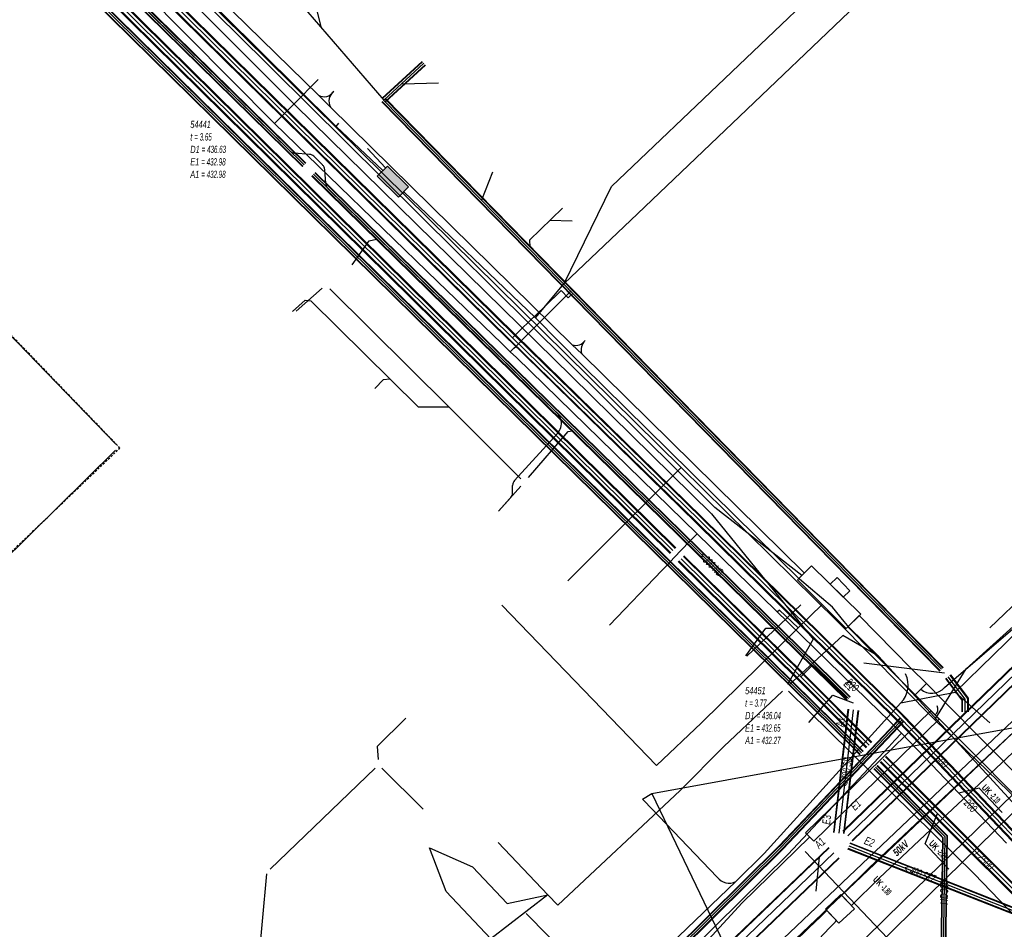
# Model space of a CAD drawing. Header units: metres. Extents: x 2695563 to 2696938, y 1260544 to 1262032.
# Tile 50 of 256: x 2695833 to 2695901, y 1261179 to 1261241. Entities that reach past the tile are written whole.
import ezdxf

# ---------------------------------------------------------------- set-up
doc = ezdxf.new("R2010")
doc.units = ezdxf.units.M
doc.linetypes.add('AUSGEZOGEN', pattern=[0])
doc.linetypes.add('STRICHLINIE2_S3', pattern=[0.25, 0.15, -0.1])
for name, color, linetype in [('AW_LK_ Haltung Text', 7, 'AUSGEZOGEN'), ('AW_LK_Ein-Auslauftext', 24, 'AUSGEZOGEN'), ('AW_LK_Haltung', 24, 'AUSGEZOGEN'), ('AW_LK_Normschacht Text', 24, 'AUSGEZOGEN'), ('EW_Hoehenpunkt_Text', 7, 'AUSGEZOGEN'), ('EW_LK_Bauwerk_FL_Linie_Punkt', 1, 'AUSGEZOGEN'), ('EW_LK_Bezugslinie', 1, 'AUSGEZOGEN'), ('EW_LK_Freitext_Text', 1, 'AUSGEZOGEN'), ('EW_LK_Trasseabs', 1, 'AUSGEZOGEN'), ('EW_LK_Trasserand', 1, 'AUSGEZOGEN'), ('FM_LK_SW_BAUWERK', 94, 'AUSGEZOGEN'), ('FM_LK_SW_TRASSEKANTE', 94, 'AUSGEZOGEN'), ('GA_LK_Leitung', 32, 'AUSGEZOGEN'), ('GA_LK_Leitung_Text', 32, 'AUSGEZOGEN'), ('TV_LK_LEITUNG', 92, 'AUSGEZOGEN'), ('WA_LK_Leitung', 171, 'AUSGEZOGEN'), ('WA_LK_Leitung_Text', 171, 'AUSGEZOGEN')]:
    doc.layers.add(name, color=color, linetype=linetype)
doc.styles.add('ARIAL', font='arial.ttf')
doc.styles.add('ARIALNARROW', font='ARIALN.TTF')
pattern_1 = [(0, (2703955, 1269100), (4050, 4050), [4050, -4050]), (90, (2703955, 1269100), (-4050, 4050), [4050, -4050])]
pattern_2 = [(0, (2708005, 1273150), (6075, 6075), [6075, -6075]), (90, (2708005, 1273150), (-6075, 6075), [6075, -6075])]

# ---------------------------------------------------------------- blocks, each defined once
blk = doc.blocks.new('COMPLEXOBJECT_1566')
at = {"layer": 'AW_LK_Haltung', "color": 24, "linetype": 'AUSGEZOGEN', "transparency": 33554687}
for p, q in [((5850.591, 11232.519), (5809.442, 11272.938)), ((5851.918, 11232.292), (5850.899, 11232.378)), ((5852.825, 11231.571), (5852.226, 11232.174)), ((5853.05, 11230.294), (5852.995, 11231.189)), ((5869.057, 11214.404), (5853.201, 11229.936)), ((5866.11, 11209.741), (5869.073, 11212.992)), ((5865.979, 11208.902), (5865.979, 11209.404)), ((5865.007, 11207.631), (5865.851, 11208.567))]:
    blk.add_line(p, q, dxfattribs=at)
for centre, radius, start, end in [((5850.925, 11232.858), 0.476, 225.39411, 246.3061), ((5850.942, 11232.872), 0.496, 245.15098, 264.98618), ((5851.834, 11231.608), 0.689, 66.50851, 83.03203), ((5851.837, 11231.622), 0.675, 54.86195, 66.28314), ((5852.378, 11231.141), 0.62, 24.75271, 43.86286), ((5852.343, 11231.136), 0.654, 4.65916, 23.92149), ((5853.495, 11230.278), 0.445, 177.88325, 205.47727), ((5853.49, 11230.258), 0.432, 203.40488, 228.10289), ((5868.364, 11213.692), 0.994, 11.67594, 45.76471), ((5868.357, 11213.691), 1.001, 315.70199, 11.63602), ((5866.452, 11209.416), 0.473, 158.4174, 181.46122), ((5866.428, 11209.427), 0.447, 135.39322, 158.63911), ((5865.527, 11208.89), 0.452, 336.60581, 1.46741), ((5865.498, 11208.891), 0.479, 317.46902, 337.94976)]:
    blk.add_arc(centre, radius, start, end, dxfattribs=at)
blk = doc.blocks.new('COMPLEXOBJECT_1776')
at = {"layer": 'EW_LK_Trasserand', "color": 1, "linetype": 'AUSGEZOGEN', "transparency": 33554687}
blk.add_line((5888.373, 11179.307), (5887.72, 11179.997), dxfattribs=at)
blk.add_lwpolyline([(5874.283, 11167.251), (5875.072, 11166.403), (5885.285, 11176.205)], dxfattribs=at)
for centre, radius, start, end in [((3348.973, 13842.921), 3679.185, 313.344038, 313.632459), ((5845.461, 11218.937), 58.412, 312.98241, 317.27676)]:
    blk.add_arc(centre, radius, start, end, dxfattribs=at)
blk = doc.blocks.new('COMPLEXOBJECT_1899')
at = {"layer": 'EW_LK_Trasseabs', "color": 1, "linetype": 'AUSGEZOGEN', "transparency": 33554687}
blk.add_line((5880.134, 11182.321), (5875.073, 11187.599), dxfattribs=at)
blk.add_arc((5880.949, 11182.892), 0.995, 214.98547, 298.49388, dxfattribs=at)
blk = doc.blocks.new('COMPLEXOBJECT_1921')
at = {"layer": 'EW_LK_Trasseabs', "color": 1, "linetype": 'AUSGEZOGEN', "transparency": 33554687}
for p, q in [((5893.586, 11176.332), (5886.208, 11184.09)), ((5875.967, 11157.696), (5893.799, 11175.011)), ((5878.696, 11153.476), (5875.881, 11156.374))]:
    blk.add_line(p, q, dxfattribs=at)
for centre, radius, start, end in [((5892.824, 11175.531), 1.105, 331.91048, 46.40876), ((5876.848, 11156.975), 1.139, 140.71105, 211.84492)]:
    blk.add_arc(centre, radius, start, end, dxfattribs=at)
blk = doc.blocks.new('COMPLEXOBJECT_1934')
at = {"layer": 'EW_LK_Trasseabs', "color": 1, "linetype": 'AUSGEZOGEN', "transparency": 33554687}
blk.add_line((5876.776, 11148.484), (5884.872, 11156.256), dxfattribs=at)
blk.add_lwpolyline([(5892.493, 11163.695), (5901.212, 11172.127), (5906.25, 11177.615), (5908.709, 11179.211)], dxfattribs=at)
for centre, radius, start, end in [((5947.185, 11110.079), 76.59, 135.56906, 139.18888), ((5881.174, 11165.891), 9.89, 301.19056, 324.41206), ((5893.349, 11147.424), 12.242, 125.18058, 133.82636)]:
    blk.add_arc(centre, radius, start, end, dxfattribs=at)
blk = doc.blocks.new('COMPLEXOBJECT_1943')
at = {"layer": 'EW_LK_Trasseabs', "color": 1, "linetype": 'AUSGEZOGEN', "transparency": 33554687}
blk.add_line((5895.855, 11195.417), (5901.708, 11200.474), dxfattribs=at)
blk.add_arc((5894.98, 11196.206), 1.178, 229.34518, 317.96813, dxfattribs=at)
blk = doc.blocks.new('COMPLEXOBJECT_2558')
at = {"layer": 'EW_LK_Trasseabs', "color": 1, "linetype": 'STRICHLINIE2_S3', "transparency": 33554687}
for p, q in [((5818.847, 11192.896), (5838.818, 11211.984)), ((5815.943, 11157.115), (5816.376, 11187.228))]:
    blk.add_line(p, q, dxfattribs=at)
blk.add_arc((5824.379, 11187.111), 8.004, 133.72403, 179.16578, dxfattribs=at)

msp = doc.modelspace()

# ---------------------------------------------------------------- hatches: boundary and pattern name
at = {"layer": 'EW_LK_Bauwerk_FL_Linie_Punkt', "lineweight": 18, "transparency": 33554687}
h = msp.add_hatch(dxfattribs=at)
h.set_pattern_fill('MUSTER', color=1, scale=4050, style=0, pattern_type=2)
h.set_pattern_definition(pattern_1)
h.paths.add_polyline_path([(2695886.646, 1261202.682), (2695890.028, 1261199.322), (2695891.027, 1261200.313), (2695887.613, 1261203.648)], flags=0)
h = msp.add_hatch(dxfattribs=at)
h.set_pattern_fill('MUSTER', color=1, scale=2025, style=0, pattern_type=2)
h.set_pattern_definition([(0, (2699905, 1265050), (2025, 2025), [2025, -2025]), (90, (2699905, 1265050), (-2025, 2025), [2025, -2025])])
h.paths.add_polyline_path([(2695888.909, 1261202.38), (2695889.816, 1261201.49), (2695890.282, 1261201.931), (2695889.406, 1261202.854)], flags=0)
h = msp.add_hatch(dxfattribs=at)
h.set_pattern_fill('MUSTER', color=1, scale=4050, style=0, pattern_type=2)
h.set_pattern_definition(pattern_1)
h.paths.add_polyline_path([(2695889.658, 1261180.925), (2695888.589, 1261179.914), (2695889.522, 1261178.928), (2695890.59, 1261179.938)], flags=0)
at = {"layer": 'EW_LK_Trasserand', "lineweight": 18, "transparency": 33554687}
h = msp.add_hatch(dxfattribs=at)
h.set_pattern_fill('MUSTER', color=1, scale=6075, style=0, pattern_type=2)
h.set_pattern_definition(pattern_2)
h.paths.add_polyline_path([(2695875.206, 1261167.111), (2695910.114, 1261200.24), (2695909.701, 1261200.675), (2695874.793, 1261167.546)], flags=0)
h = msp.add_hatch(dxfattribs=at)
h.set_pattern_fill('MUSTER', color=1, scale=6075, style=0, pattern_type=2)
h.set_pattern_definition(pattern_2)
h.paths.add_polyline_path([(2695890.389, 1261180.152), (2695892.302, 1261182.053), (2695896.659, 1261186.145), (2695898.097, 1261187.496), (2695902.671, 1261191.792), (2695904.665, 1261193.665), (2695910.807, 1261199.518), (2695910.117, 1261200.242), (2695903.978, 1261194.392), (2695901.99, 1261192.525), (2695897.541, 1261188.345), (2695896, 1261186.898), (2695891.608, 1261182.772), (2695889.707, 1261180.873)], flags=0)
h = msp.add_hatch(dxfattribs=at)
h.set_pattern_fill('MUSTER', color=1, scale=6075, style=0, pattern_type=2)
h.set_pattern_definition(pattern_2)
h.paths.add_polyline_path([(2695895.57, 1261195.512), (2695894.521, 1261196.558), (2695890.919, 1261200.204), (2695890.136, 1261199.431), (2695893.742, 1261195.782), (2695894.793, 1261194.733)], flags=0)
h = msp.add_hatch(dxfattribs=at)
h.set_pattern_fill('MUSTER', color=1, scale=6075, style=0, pattern_type=2)
h.set_pattern_definition(pattern_2)
h.paths.add_polyline_path([(2695857.334, 1261143.158), (2695894.592, 1261179.748), (2695910.687, 1261195.508), (2695910.083, 1261196.13), (2695893.928, 1261180.427), (2695856.666, 1261143.834)], flags=0)
h = msp.add_hatch(dxfattribs=at)
h.set_pattern_fill('MUSTER', color=1, scale=6075, style=0, pattern_type=2)
h.set_pattern_definition(pattern_2)
h.paths.add_polyline_path([(2695909.988, 1261181.584), (2695905.248, 1261185.749), (2695896.733, 1261194.339), (2695895.572, 1261195.51), (2695894.791, 1261194.735), (2695895.912, 1261193.604), (2695904.493, 1261184.948), (2695909.164, 1261180.842)], flags=0)
h = msp.add_hatch(dxfattribs=at)
h.set_pattern_fill('MUSTER', color=1, scale=6075, style=0, pattern_type=2)
h.set_pattern_definition(pattern_2)
h.paths.add_polyline_path([(2695887.774, 1261184.602), (2695896.442, 1261193.046), (2695895.883, 1261193.619), (2695887.215, 1261185.175)], flags=0)
h = msp.add_hatch(dxfattribs=at)
h.set_pattern_fill('MUSTER', color=1, scale=6075, style=0, pattern_type=2)
h.set_pattern_definition(pattern_2)
h.paths.add_polyline_path([(2695875.253, 1261167.061), (2695876.042, 1261166.213), (2695886.255, 1261176.015), (2695886.358, 1261176.111), (2695886.461, 1261176.208), (2695886.564, 1261176.305), (2695886.666, 1261176.402), (2695886.769, 1261176.5), (2695886.871, 1261176.597), (2695886.972, 1261176.695), (2695887.074, 1261176.793), (2695887.175, 1261176.892), (2695887.276, 1261176.99), (2695887.377, 1261177.089), (2695887.478, 1261177.188), (2695887.578, 1261177.288), (2695887.678, 1261177.387), (2695887.778, 1261177.487), (2695887.878, 1261177.587), (2695887.977, 1261177.687), (2695888.076, 1261177.788), (2695888.175, 1261177.889), (2695888.274, 1261177.99), (2695888.372, 1261178.091), (2695888.471, 1261178.193), (2695888.568, 1261178.294), (2695888.666, 1261178.396), (2695888.764, 1261178.499), (2695888.861, 1261178.601), (2695888.958, 1261178.704), (2695889.054, 1261178.807), (2695889.151, 1261178.91), (2695889.247, 1261179.013), (2695889.343, 1261179.117), (2695888.69, 1261179.807), (2695888.258, 1261179.395), (2695887.825, 1261178.983), (2695887.392, 1261178.571), (2695886.96, 1261178.159), (2695886.527, 1261177.747), (2695886.094, 1261177.335), (2695885.661, 1261176.923), (2695885.229, 1261176.511), (2695884.796, 1261176.1), (2695884.362, 1261175.688), (2695883.929, 1261175.276), (2695883.496, 1261174.865), (2695883.063, 1261174.454), (2695882.63, 1261174.042), (2695882.196, 1261173.631), (2695881.763, 1261173.22), (2695881.329, 1261172.809), (2695880.896, 1261172.398), (2695880.462, 1261171.987), (2695880.028, 1261171.576), (2695879.595, 1261171.165), (2695879.161, 1261170.754), (2695878.727, 1261170.344), (2695878.293, 1261169.933), (2695877.859, 1261169.523), (2695877.425, 1261169.112), (2695876.99, 1261168.702), (2695876.556, 1261168.292), (2695876.122, 1261167.881), (2695875.687, 1261167.471)], flags=0)
at = {"layer": 'FM_LK_SW_BAUWERK', "transparency": 33554687}
msp.add_hatch(color=7, dxfattribs=at).paths.add_polyline_path([(2695859.05, 1261229.148), (2695859.751, 1261229.86), (2695858.29, 1261231.298), (2695857.588, 1261230.586)])

# ---------------------------------------------------------------- linework, layer by layer
at = {"layer": 'AW_LK_Haltung', "linetype": 'AUSGEZOGEN', "transparency": 33554687}
for p, q in [((2695804.188, 1261278.624), (2695852.412, 1261231.255)), ((2695804.202, 1261278.638), (2695852.426, 1261231.269)), ((2695804.216, 1261278.652), (2695852.44, 1261231.283)), ((2695804.398, 1261278.838), (2695852.622, 1261231.469)), ((2695804.412, 1261278.852), (2695852.636, 1261231.483)), ((2695804.426, 1261278.866), (2695852.65, 1261231.497)), ((2695860.687, 1261238.524), (2695857.92, 1261235.986)), ((2695860.701, 1261238.51), (2695857.934, 1261235.972)), ((2695860.714, 1261238.495), (2695857.947, 1261235.957)), ((2695860.89, 1261238.303), (2695858.123, 1261235.765)), ((2695860.903, 1261238.288), (2695858.136, 1261235.75)), ((2695860.917, 1261238.274), (2695858.15, 1261235.736)), ((2695857.904, 1261235.738), (2695890.172, 1261202.798)), ((2695857.918, 1261235.752), (2695890.186, 1261202.812)), ((2695857.932, 1261235.766), (2695890.2, 1261202.826)), ((2695858.118, 1261235.948), (2695890.386, 1261203.008)), ((2695858.132, 1261235.962), (2695890.4, 1261203.022)), ((2695858.146, 1261235.976), (2695890.414, 1261203.036)), ((2695939.025, 1261233.038), (2695889.799, 1261185.304)), ((2695939.039, 1261233.024), (2695889.813, 1261185.29)), ((2695939.053, 1261233.01), (2695889.827, 1261185.276)), ((2695939.651, 1261232.392), (2695890.425, 1261184.658)), ((2695939.665, 1261232.378), (2695890.439, 1261184.644)), ((2695939.679, 1261232.364), (2695890.453, 1261184.63)), ((2695853.264, 1261230.816), (2695890.278, 1261194.561)), ((2695853.278, 1261230.83), (2695890.292, 1261194.575)), ((2695853.292, 1261230.844), (2695890.306, 1261194.589)), ((2695853.054, 1261230.602), (2695890.068, 1261194.347)), ((2695853.068, 1261230.616), (2695890.082, 1261194.361)), ((2695853.082, 1261230.63), (2695890.096, 1261194.375)), ((2695890.386, 1261203.008), (2695896.71, 1261196.584)), ((2695890.4, 1261203.022), (2695896.724, 1261196.598)), ((2695890.414, 1261203.036), (2695896.738, 1261196.612)), ((2695890.172, 1261202.798), (2695896.496, 1261196.374)), ((2695890.186, 1261202.812), (2695896.51, 1261196.388)), ((2695890.2, 1261202.826), (2695896.524, 1261196.402)), ((2695897.198, 1261196.091), (2695898.413, 1261194.485)), ((2695897.213, 1261196.103), (2695898.433, 1261194.492)), ((2695897.229, 1261196.115), (2695898.453, 1261194.499)), ((2695896.879, 1261195.849), (2695898.013, 1261194.351)), ((2695896.895, 1261195.861), (2695898.033, 1261194.358)), ((2695896.91, 1261195.873), (2695898.053, 1261194.365)), ((2695898.013, 1261194.351), (2695898.013, 1261193.556)), ((2695898.033, 1261194.358), (2695898.033, 1261193.556)), ((2695898.053, 1261194.365), (2695898.053, 1261193.556)), ((2695898.413, 1261194.485), (2695898.413, 1261193.556)), ((2695898.433, 1261194.492), (2695898.433, 1261193.556)), ((2695898.453, 1261194.499), (2695898.453, 1261193.556)), ((2695890.131, 1261193.732), (2695889.135, 1261185.216)), ((2695890.15, 1261193.73), (2695889.154, 1261185.214)), ((2695890.17, 1261193.727), (2695889.174, 1261185.211)), ((2695890.826, 1261193.651), (2695889.83, 1261185.135)), ((2695890.846, 1261193.648), (2695889.85, 1261185.132)), ((2695890.865, 1261193.646), (2695889.869, 1261185.13)), ((2695907.854, 1261177.552), (2695890.307, 1261184.476)), ((2695888.813, 1261184.183), (2695835.99, 1261133.559)), ((2695888.827, 1261184.169), (2695836.004, 1261133.545)), ((2695888.841, 1261184.155), (2695836.018, 1261133.531)), ((2695907.692, 1261177.142), (2695890.145, 1261184.066)), ((2695907.7, 1261177.161), (2695890.153, 1261184.085)), ((2695907.707, 1261177.18), (2695890.16, 1261184.104)), ((2695907.839, 1261177.514), (2695890.292, 1261184.438)), ((2695907.846, 1261177.533), (2695890.299, 1261184.457)), ((2695889.505, 1261183.461), (2695836.682, 1261132.837)), ((2695889.519, 1261183.447), (2695836.696, 1261132.823)), ((2695889.533, 1261183.433), (2695836.71, 1261132.809))]:
    msp.add_line(p, q, dxfattribs=at)
at = {"layer": 'AW_LK_Haltung', "color": 255, "transparency": 33554687}
for p, q in [((2695804.307, 1261278.745), (2695852.531, 1261231.376)), ((2695860.802, 1261238.399), (2695858.035, 1261235.861)), ((2695858.025, 1261235.857), (2695890.293, 1261202.917)), ((2695939.352, 1261232.701), (2695890.126, 1261184.967)), ((2695853.173, 1261230.723), (2695890.187, 1261194.468)), ((2695890.293, 1261202.917), (2695896.617, 1261196.493)), ((2695897.054, 1261195.982), (2695898.233, 1261194.425)), ((2695898.233, 1261194.425), (2695898.233, 1261193.556)), ((2695890.498, 1261193.689), (2695889.502, 1261185.173)), ((2695889.173, 1261183.808), (2695836.35, 1261133.184)), ((2695907.773, 1261177.347), (2695890.226, 1261184.271))]:
    msp.add_line(p, q, dxfattribs=at)
at = {"layer": 'AW_LK_Haltung', "color": 24, "linetype": 'AUSGEZOGEN', "transparency": 33554687}
for p, q in [((2695841.485, 1261255.077), (2695858.034, 1261235.843)), ((2695852.116, 1261247.211), (2695853.716, 1261240.857)), ((2695861.825, 1261237.03), (2695859.329, 1261236.95)), ((2695865.56, 1261230.879), (2695864.8, 1261228.925)), ((2695871.065, 1261227.482), (2695869.511, 1261227.528)), ((2695851.974, 1261221.265), (2695853.784, 1261222.848)), ((2695854.312, 1261222.81), (2695862.548, 1261214.616)), ((2695862.548, 1261214.629), (2695867.522, 1261209.673)), ((2695865.977, 1261207.441), (2695867.52, 1261209.154)), ((2695886.875, 1261200.95), (2695883.143, 1261197.395)), ((2695891.246, 1261196.934), (2695896.824, 1261196.255)), ((2695887.441, 1261192.814), (2695889.105, 1261194.707)), ((2695889.105, 1261194.707), (2695890.508, 1261194.175)), ((2695850.185, 1261182.682), (2695857.43, 1261189.664)), ((2695857.906, 1261189.665), (2695860.759, 1261186.817)), ((2695887.95, 1261181.146), (2695888.17, 1261183.536))]:
    msp.add_line(p, q, dxfattribs=at)
for points in [[(2695870.398, 1261228.384), (2695868.106, 1261226.164), (2695868.148, 1261225.72)], [(2695855.842, 1261224.46), (2695857.018, 1261226.123), (2695857.528, 1261226.234)], [(2695851.727, 1261221.246), (2695852.593, 1261222.02), (2695852.987, 1261221.972), (2695860.409, 1261214.655), (2695862.53, 1261214.641)], [(2695857.409, 1261215.914), (2695858.009, 1261216.546), (2695858.449, 1261216.582)], [(2695868.042, 1261209.768), (2695870.796, 1261212.931), (2695871.078, 1261212.974)], [(2695883.085, 1261197.421), (2695884.472, 1261199.34), (2695884.987, 1261199.338)], [(2695859.553, 1261193.121), (2695857.579, 1261191.167), (2695857.645, 1261190.264)], [(2695857.681, 1261164.044), (2695857.38, 1261164.044), (2695857.089, 1261164.38), (2695857.1, 1261164.938), (2695858.398, 1261166.128), (2695858.398, 1261166.743), (2695849.354, 1261175.809), (2695849.941, 1261182.347)], [(2695867.879, 1261179.612), (2695875.392, 1261171.972), (2695875.491, 1261171.39)]]:
    msp.add_lwpolyline(points, dxfattribs=at)
at = {"layer": 'EW_LK_Bauwerk_FL_Linie_Punkt', "color": 1, "linetype": 'AUSGEZOGEN', "transparency": 33554687}
msp.add_line((2695876.586, 1261187.911), (2695904.348, 1261192.961), dxfattribs=at)
for points in [[(2695886.646, 1261202.682), (2695890.028, 1261199.322), (2695891.027, 1261200.313), (2695887.613, 1261203.648), (2695886.646, 1261202.682)], [(2695888.909, 1261202.38), (2695889.816, 1261201.49), (2695890.282, 1261201.931), (2695889.406, 1261202.854), (2695888.909, 1261202.38)], [(2695889.658, 1261180.925), (2695888.589, 1261179.914), (2695889.522, 1261178.928), (2695890.59, 1261179.938), (2695889.658, 1261180.925)]]:
    msp.add_lwpolyline(points, close=True, dxfattribs=at)
at = {"layer": 'EW_LK_Bezugslinie', "color": 7, "linetype": 'AUSGEZOGEN', "transparency": 33554687}
for points in [[(2695900.804, 1261186.588), (2695899.221, 1261188.286), (2695897.819, 1261187.921)], [(2695897.128, 1261182.678), (2695895.479, 1261184.423), (2695896.332, 1261186.524)]]:
    msp.add_lwpolyline(points, dxfattribs=at)
at = {"layer": 'EW_LK_Trasseabs', "color": 1, "linetype": 'AUSGEZOGEN', "transparency": 33554687}
for p, q in [((2695853.509, 1261236.187), (2695837.114, 1261252.29)), ((2695880.946, 1261207.672), (2695847.76, 1261240.555)), ((2695854.347, 1261235.376), (2695853.509, 1261236.187)), ((2695871.077, 1261218.928), (2695854.347, 1261235.376)), ((2695871.724, 1261218.302), (2695871.077, 1261218.928)), ((2695887.12, 1261203.156), (2695871.724, 1261218.302)), ((2695886.943, 1261202.978), (2695880.946, 1261207.672)), ((2695906.178, 1261205.299), (2695899.952, 1261199.359)), ((2695876.893, 1261189.833), (2695866.2, 1261200.937)), ((2695886.703, 1261199.352), (2695888.364, 1261200.975)), ((2695885.406, 1261200.594), (2695885.26, 1261200.462)), ((2695886.703, 1261199.352), (2695885.406, 1261200.594)), ((2695880.002, 1261192.801), (2695886.703, 1261199.352)), ((2695893.803, 1261194.172), (2695897.557, 1261194.915)), ((2695899.955, 1261192.802), (2695897.557, 1261194.915)), ((2695884.358, 1261183.751), (2695893.803, 1261194.172)), ((2695880.002, 1261192.801), (2695876.893, 1261189.833)), ((2695876.586, 1261187.911), (2695885.643, 1261169.052)), ((2695882.833, 1261180.355), (2695887.494, 1261184.889)), ((2695882.394, 1261181.827), (2695884.358, 1261183.751)), ((2695867.58, 1261167.656), (2695882.394, 1261181.827)), ((2695877.308, 1261174.36), (2695882.833, 1261180.355))]:
    msp.add_line(p, q, dxfattribs=at)
at = {"layer": 'EW_LK_Trasseabs', "color": 1, "linetype": 'STRICHLINIE2_S3', "transparency": 33554687}
msp.add_line((2695839.788, 1261211.794), (2695806.899, 1261245.93), dxfattribs=at)
at = {"layer": 'EW_LK_Trasseabs', "color": 1, "linetype": 'AUSGEZOGEN', "transparency": 33554687}
for points in [[(2695897.557, 1261194.915), (2695902.852, 1261200.088), (2695902.754, 1261200.193)], [(2695876.043, 1261187.409), (2695875.932, 1261187.517), (2695876.586, 1261187.911)]]:
    msp.add_lwpolyline(points, dxfattribs=at)
for centre, radius, start, end in [((2700802.982, 1266306.235), 7086.278, 225.2824444, 225.631536), ((2695853.897, 1261236.895), 0.807, 241.29891, 326.87492), ((2695855.075, 1261235.786), 0.835, 126.90532, 209.41381), ((2695871.316, 1261219.674), 0.784, 252.21047, 325.20361), ((2695872.643, 1261218.56), 0.954, 135.67776, 195.6966), ((2695892.578, 1261195.399), 1.733, 314.94435, 26.41013), ((2695895.852, 1261193.747), 0.518, 306.7918, 26.59886)]:
    msp.add_arc(centre, radius, start, end, dxfattribs=at)
at = {"layer": 'EW_LK_Trasserand', "color": 1, "linetype": 'AUSGEZOGEN', "transparency": 33554687}
for points in [[(2695875.206, 1261167.111), (2695910.114, 1261200.24), (2695909.701, 1261200.675), (2695874.793, 1261167.546), (2695875.206, 1261167.111)], [(2695890.389, 1261180.152), (2695892.302, 1261182.053), (2695896.659, 1261186.145), (2695898.097, 1261187.496), (2695902.671, 1261191.792), (2695904.665, 1261193.665), (2695910.807, 1261199.518), (2695910.117, 1261200.242), (2695903.978, 1261194.392), (2695901.99, 1261192.525), (2695897.541, 1261188.345), (2695896, 1261186.898), (2695891.608, 1261182.772), (2695889.707, 1261180.873), (2695890.389, 1261180.152)], [(2695895.57, 1261195.512), (2695894.521, 1261196.558), (2695890.919, 1261200.204), (2695890.136, 1261199.431), (2695893.742, 1261195.782), (2695894.793, 1261194.733), (2695895.57, 1261195.512)], [(2695857.334, 1261143.158), (2695894.592, 1261179.748), (2695910.687, 1261195.508), (2695910.083, 1261196.13), (2695893.928, 1261180.427), (2695856.666, 1261143.834), (2695857.334, 1261143.158)], [(2695909.988, 1261181.584), (2695905.248, 1261185.749), (2695896.733, 1261194.339), (2695895.572, 1261195.51), (2695894.791, 1261194.735), (2695895.912, 1261193.604), (2695904.493, 1261184.948), (2695909.164, 1261180.842), (2695909.988, 1261181.584)], [(2695887.774, 1261184.602), (2695896.442, 1261193.046), (2695895.883, 1261193.619), (2695887.215, 1261185.175), (2695887.774, 1261184.602)]]:
    msp.add_lwpolyline(points, close=True, dxfattribs=at)
at = {"layer": 'FM_LK_SW_BAUWERK', "color": 94, "transparency": 33554687}
msp.add_lwpolyline([(2695859.05, 1261229.148), (2695859.751, 1261229.86), (2695858.29, 1261231.298), (2695857.588, 1261230.586), (2695859.05, 1261229.148)], close=True, dxfattribs=at)
at = {"layer": 'FM_LK_SW_TRASSEKANTE', "color": 94, "linetype": 'AUSGEZOGEN', "transparency": 33554687}
for p, q in [((2695839.493, 1261212.067), (2695807.083, 1261245.524)), ((2695854.744, 1261234.023), (2695854.93, 1261234.25)), ((2695854.744, 1261234.023), (2695857.973, 1261230.976)), ((2695858.157, 1261231.163), (2695856.92, 1261232.52)), ((2695859.417, 1261229.521), (2695868.519, 1261220.804)), ((2695868.519, 1261220.804), (2695870.523, 1261223.167)), ((2695869.384, 1261180.9), (2695865.941, 1261184.527))]:
    msp.add_line(p, q, dxfattribs=at)
for points in [[(2695854.744, 1261234.023), (2695854.625, 1261234.136), (2695813.8, 1261274.61), (2695802.85, 1261283.864), (2695796.06, 1261292.942)], [(2695808.12, 1261279.17), (2695809.95, 1261276.92), (2695814.17, 1261272.33), (2695816.897, 1261270.021), (2695823.396, 1261263.562), (2695830.541, 1261256.567), (2695837.687, 1261249.571), (2695844.833, 1261242.575), (2695851.908, 1261235.508), (2695871.01, 1261216.757), (2695880.698, 1261207.251), (2695886.746, 1261199.81), (2695887.743, 1261198.584), (2695885.971, 1261195.446)], [(2695897.29, 1261248.712), (2695875.588, 1261228), (2695870.523, 1261223.167)], [(2695870.523, 1261223.167), (2695873.793, 1261229.881), (2695890.431, 1261245.76)], [(2695892.256, 1261197.403), (2695890.234, 1261199.395), (2695889.888, 1261199.81), (2695889.08, 1261200.78), (2695886.789, 1261202.737), (2695871.765, 1261217.521), (2695868.519, 1261220.804)], [(2695839.488, 1261211.641), (2695827.458, 1261199.81), (2695825.614, 1261197.997), (2695817.394, 1261190.39), (2695816.989, 1261157.247)], [(2695892.256, 1261197.403), (2695889.799, 1261198.841), (2695886.044, 1261195.387)], [(2695907.73, 1261180.66), (2695903.28, 1261185.4), (2695892.256, 1261197.403)], [(2695885.605, 1261194.978), (2695881.555, 1261191.153), (2695878.54, 1261188.11), (2695870.073, 1261180.175), (2695869.384, 1261180.9)], [(2695902.873, 1261178.187), (2695898.9, 1261182.32), (2695886.037, 1261194.974)]]:
    msp.add_lwpolyline(points, dxfattribs=at)
msp.add_lwpolyline([(2695869.384, 1261180.9), (2695865.45, 1261177.855), (2695862.352, 1261181.118), (2695861.193, 1261184.155), (2695864.165, 1261182.84), (2695866.574, 1261180.302), (2695869.384, 1261180.9)], close=True, dxfattribs=at)
at = {"layer": 'GA_LK_Leitung', "linetype": 'AUSGEZOGEN', "transparency": 33554687}
for p, q in [((2695826.963, 1261253.973), (2695864.551, 1261217)), ((2695826.97, 1261253.992), (2695864.564, 1261217.013)), ((2695826.977, 1261254.012), (2695864.577, 1261217.026)), ((2695826.845, 1261253.668), (2695864.341, 1261216.786)), ((2695826.852, 1261253.688), (2695864.354, 1261216.799)), ((2695826.859, 1261253.707), (2695864.367, 1261216.812)), ((2695837.017, 1261249.179), (2695867.093, 1261219.577)), ((2695837.039, 1261249.201), (2695867.115, 1261219.599)), ((2695837.061, 1261249.223), (2695867.137, 1261219.621)), ((2695836.667, 1261248.823), (2695866.743, 1261219.221)), ((2695836.689, 1261248.845), (2695866.765, 1261219.243)), ((2695836.711, 1261248.867), (2695866.787, 1261219.265)), ((2695866.744, 1261219.22), (2695879.651, 1261206.621)), ((2695866.765, 1261219.242), (2695879.673, 1261206.643)), ((2695866.787, 1261219.264), (2695879.695, 1261206.666)), ((2695867.093, 1261219.578), (2695880.001, 1261206.978)), ((2695867.115, 1261219.6), (2695880.023, 1261207.001)), ((2695867.136, 1261219.622), (2695880.045, 1261207.023)), ((2695864.341, 1261216.786), (2695890.423, 1261191.131)), ((2695864.354, 1261216.799), (2695890.436, 1261191.145)), ((2695864.367, 1261216.812), (2695890.45, 1261191.158)), ((2695864.551, 1261217), (2695890.634, 1261191.344)), ((2695864.564, 1261217.013), (2695890.648, 1261191.357)), ((2695864.577, 1261217.026), (2695890.661, 1261191.371)), ((2695880.001, 1261206.978), (2695893.814, 1261193.387)), ((2695880.023, 1261207.001), (2695893.835, 1261193.409)), ((2695880.045, 1261207.023), (2695893.857, 1261193.431)), ((2695879.651, 1261206.621), (2695893.463, 1261193.031)), ((2695879.673, 1261206.643), (2695893.485, 1261193.053)), ((2695879.695, 1261206.666), (2695893.506, 1261193.075)), ((2695893.814, 1261193.387), (2695894.037, 1261193.167)), ((2695893.835, 1261193.409), (2695894.059, 1261193.189)), ((2695893.857, 1261193.431), (2695894.081, 1261193.211)), ((2695892.995, 1261192.319), (2695893.76, 1261193.127)), ((2695893.009, 1261192.306), (2695893.774, 1261193.114)), ((2695893.023, 1261192.293), (2695893.788, 1261193.101)), ((2695893.213, 1261192.113), (2695893.978, 1261192.921)), ((2695893.227, 1261192.1), (2695893.992, 1261192.908)), ((2695893.241, 1261192.087), (2695894.006, 1261192.895)), ((2695893.463, 1261193.031), (2695893.685, 1261192.811)), ((2695893.485, 1261193.053), (2695893.707, 1261192.833)), ((2695893.506, 1261193.075), (2695893.729, 1261192.855)), ((2695899.53, 1261186.67), (2695893.679, 1261192.817)), ((2695899.553, 1261186.692), (2695893.702, 1261192.839)), ((2695899.576, 1261186.713), (2695893.725, 1261192.86)), ((2695899.892, 1261187.015), (2695894.041, 1261193.162)), ((2695899.915, 1261187.036), (2695894.064, 1261193.183)), ((2695899.938, 1261187.058), (2695894.087, 1261193.205)), ((2695885.384, 1261184.277), (2695892.995, 1261192.319)), ((2695885.398, 1261184.264), (2695893.009, 1261192.306)), ((2695885.412, 1261184.251), (2695893.023, 1261192.293)), ((2695885.602, 1261184.071), (2695893.213, 1261192.113)), ((2695885.616, 1261184.058), (2695893.227, 1261192.1)), ((2695885.63, 1261184.045), (2695893.241, 1261192.087)), ((2695890.634, 1261191.344), (2695891.177, 1261190.801)), ((2695890.648, 1261191.357), (2695891.19, 1261190.814)), ((2695890.661, 1261191.371), (2695891.203, 1261190.827)), ((2695890.423, 1261191.131), (2695890.965, 1261190.589)), ((2695890.436, 1261191.145), (2695890.978, 1261190.602)), ((2695890.45, 1261191.158), (2695890.991, 1261190.615)), ((2695891.938, 1261189.611), (2695896.496, 1261185.037)), ((2695891.952, 1261189.624), (2695896.51, 1261185.05)), ((2695891.965, 1261189.637), (2695896.523, 1261185.063)), ((2695892.151, 1261189.823), (2695896.709, 1261185.249)), ((2695892.164, 1261189.836), (2695896.722, 1261185.262)), ((2695892.178, 1261189.849), (2695896.736, 1261185.275)), ((2695903.196, 1261182.818), (2695899.53, 1261186.67)), ((2695903.219, 1261182.84), (2695899.553, 1261186.692)), ((2695903.242, 1261182.861), (2695899.576, 1261186.713)), ((2695903.558, 1261183.163), (2695899.892, 1261187.015)), ((2695903.581, 1261183.184), (2695899.915, 1261187.036)), ((2695903.604, 1261183.206), (2695899.938, 1261187.058)), ((2695896.709, 1261185.248), (2695896.977, 1261184.978)), ((2695896.723, 1261185.262), (2695896.996, 1261184.986)), ((2695896.736, 1261185.275), (2695897.015, 1261184.993)), ((2695896.496, 1261185.037), (2695896.675, 1261184.857)), ((2695896.509, 1261185.05), (2695896.694, 1261184.864)), ((2695896.523, 1261185.064), (2695896.713, 1261184.872)), ((2695896.675, 1261184.857), (2695896.549, 1261175.963)), ((2695896.694, 1261184.864), (2695896.568, 1261175.955)), ((2695896.713, 1261184.872), (2695896.587, 1261175.947)), ((2695896.977, 1261184.978), (2695896.847, 1261175.833)), ((2695896.996, 1261184.986), (2695896.866, 1261175.825)), ((2695897.015, 1261184.993), (2695896.885, 1261175.817)), ((2695850.589, 1261149.924), (2695885.388, 1261184.281)), ((2695850.603, 1261149.911), (2695885.402, 1261184.268)), ((2695850.616, 1261149.897), (2695885.415, 1261184.254)), ((2695850.8, 1261149.711), (2695885.599, 1261184.068)), ((2695850.813, 1261149.697), (2695885.612, 1261184.054)), ((2695850.827, 1261149.684), (2695885.626, 1261184.041))]:
    msp.add_line(p, q, dxfattribs=at)
at = {"layer": 'GA_LK_Leitung', "color": 255, "linetype": 'AUSGEZOGEN', "transparency": 33554687}
for p, q in [((2695826.911, 1261253.84), (2695864.459, 1261216.906)), ((2695836.864, 1261249.023), (2695866.94, 1261219.421)), ((2695866.94, 1261219.421), (2695879.848, 1261206.822)), ((2695864.459, 1261216.906), (2695890.542, 1261191.251)), ((2695879.848, 1261206.822), (2695893.66, 1261193.231)), ((2695893.118, 1261192.203), (2695893.883, 1261193.011)), ((2695893.66, 1261193.231), (2695893.883, 1261193.011)), ((2695899.734, 1261186.864), (2695893.883, 1261193.011)), ((2695885.507, 1261184.161), (2695893.118, 1261192.203)), ((2695890.542, 1261191.251), (2695891.084, 1261190.708)), ((2695892.058, 1261189.73), (2695896.616, 1261185.156)), ((2695903.4, 1261183.012), (2695899.734, 1261186.864)), ((2695896.616, 1261185.156), (2695896.845, 1261184.925)), ((2695896.845, 1261184.925), (2695896.717, 1261175.89)), ((2695850.708, 1261149.804), (2695885.507, 1261184.161))]:
    msp.add_line(p, q, dxfattribs=at)
at = {"layer": 'GA_LK_Leitung', "color": 32, "linetype": 'AUSGEZOGEN', "transparency": 33554687}
for points in [[(2695869.169, 1261221.59), (2695870.31, 1261222.7), (2695870.78, 1261222.18), (2695871.145, 1261222.516)], [(2695869.169, 1261221.59), (2695868.101, 1261220.551), (2695867.958, 1261220.411), (2695867.707, 1261220.167), (2695867.342, 1261219.811), (2695866.94, 1261219.421)]]:
    msp.add_lwpolyline(points, dxfattribs=at)
at = {"layer": 'TV_LK_LEITUNG', "color": 92, "linetype": 'AUSGEZOGEN', "transparency": 33554687}
msp.add_line((2695878.614, 1261210.455), (2695870.767, 1261202.602), dxfattribs=at)
for points in [[(2695878.614, 1261210.455), (2695813.515, 1261274.575), (2695811.745, 1261280.472), (2695806.226, 1261284.67)], [(2695896.163, 1261192.994), (2695898.318, 1261196.523), (2695911.128, 1261208.082), (2695918.322, 1261212.76), (2695932.685, 1261226.676), (2695955.514, 1261249.129), (2695962.993, 1261257.586)], [(2695896.163, 1261192.994), (2695889.422, 1261199.81), (2695878.614, 1261210.455)], [(2695910.522, 1261148.776), (2695918.866, 1261156.7), (2695913.077, 1261162.555), (2695907.638, 1261168.69), (2695914.393, 1261175.332), (2695896.163, 1261192.994)]]:
    msp.add_lwpolyline(points, dxfattribs=at)
at = {"layer": 'WA_LK_Leitung', "linetype": 'AUSGEZOGEN', "transparency": 33554687}
for p, q in [((2695812.403, 1261269.03), (2695877.837, 1261204.503)), ((2695812.424, 1261269.052), (2695877.858, 1261204.525)), ((2695812.446, 1261269.074), (2695877.88, 1261204.547)), ((2695812.754, 1261269.386), (2695878.188, 1261204.859)), ((2695812.776, 1261269.408), (2695878.21, 1261204.881)), ((2695812.797, 1261269.43), (2695878.231, 1261204.903)), ((2695878.758, 1261204.297), (2695887.044, 1261196.126)), ((2695878.78, 1261204.319), (2695887.066, 1261196.148)), ((2695878.801, 1261204.341), (2695887.087, 1261196.17)), ((2695878.407, 1261203.941), (2695886.693, 1261195.77)), ((2695878.428, 1261203.963), (2695886.714, 1261195.792)), ((2695878.45, 1261203.985), (2695886.736, 1261195.814)), ((2695887.045, 1261196.125), (2695891.757, 1261191.411)), ((2695887.067, 1261196.147), (2695891.779, 1261191.433)), ((2695887.089, 1261196.169), (2695891.801, 1261191.455)), ((2695886.691, 1261195.771), (2695891.403, 1261191.057)), ((2695886.713, 1261195.793), (2695891.425, 1261191.079)), ((2695886.735, 1261195.815), (2695891.447, 1261191.101)), ((2695892.376, 1261190.083), (2695895.619, 1261186.839)), ((2695892.398, 1261190.105), (2695895.641, 1261186.861)), ((2695892.42, 1261190.127), (2695895.663, 1261186.883)), ((2695892.73, 1261190.437), (2695895.973, 1261187.193)), ((2695892.752, 1261190.459), (2695895.995, 1261187.215)), ((2695892.774, 1261190.481), (2695896.017, 1261187.237)), ((2695895.973, 1261187.193), (2695897.407, 1261185.757)), ((2695895.995, 1261187.215), (2695897.429, 1261185.779)), ((2695896.017, 1261187.237), (2695897.451, 1261185.801)), ((2695895.619, 1261186.839), (2695897.053, 1261185.403)), ((2695895.641, 1261186.861), (2695897.075, 1261185.425)), ((2695895.663, 1261186.883), (2695897.097, 1261185.447)), ((2695897.053, 1261185.403), (2695906.842, 1261175.61)), ((2695897.075, 1261185.425), (2695906.864, 1261175.632)), ((2695897.097, 1261185.447), (2695906.886, 1261175.655)), ((2695897.407, 1261185.757), (2695907.194, 1261175.965)), ((2695897.429, 1261185.779), (2695907.216, 1261175.988)), ((2695897.451, 1261185.801), (2695907.238, 1261176.01))]:
    msp.add_line(p, q, dxfattribs=at)
at = {"layer": 'WA_LK_Leitung', "color": 255, "linetype": 'AUSGEZOGEN', "transparency": 33554687}
for p, q in [((2695812.6, 1261269.23), (2695878.034, 1261204.703)), ((2695878.604, 1261204.141), (2695886.89, 1261195.97)), ((2695886.89, 1261195.97), (2695891.602, 1261191.256)), ((2695892.575, 1261190.282), (2695895.818, 1261187.038)), ((2695895.818, 1261187.038), (2695897.252, 1261185.602)), ((2695897.252, 1261185.602), (2695907.04, 1261175.81))]:
    msp.add_line(p, q, dxfattribs=at)
at = {"layer": 'WA_LK_Leitung', "color": 7, "linetype": 'AUSGEZOGEN', "transparency": 33554687}
for p, q in [((2695869.498, 1261221.159), (2695871.004, 1261222.664)), ((2695873.651, 1261199.541), (2695877.273, 1261203.329))]:
    msp.add_line(p, q, dxfattribs=at)
for points in [[(2695826.648, 1261258.408), (2695826.899, 1261258.139), (2695829.349, 1261255.514), (2695850.478, 1261234.227), (2695861.757, 1261223.318)], [(2695850.478, 1261234.227), (2695851.677, 1261235.442), (2695851.817, 1261235.584), (2695853.498, 1261237.287)], [(2695861.757, 1261223.318), (2695866.199, 1261219.022), (2695866.789, 1261218.451)], [(2695866.789, 1261218.451), (2695867.028, 1261218.691), (2695867.164, 1261218.826), (2695868.033, 1261219.696), (2695868.344, 1261220.006), (2695868.84, 1261220.501), (2695869.498, 1261221.159)], [(2695866.789, 1261218.451), (2695867.205, 1261218.046), (2695879.706, 1261205.873), (2695892.373, 1261193.533), (2695892.89, 1261193.03), (2695893.189, 1261192.738), (2695893.857, 1261192.088)], [(2695877.273, 1261203.329), (2695877.493, 1261203.559), (2695877.743, 1261203.82), (2695878.102, 1261204.196), (2695879.187, 1261205.33), (2695879.706, 1261205.873)], [(2695886.89, 1261195.97), (2695887.7, 1261196.79), (2695888.172, 1261196.332), (2695890.07, 1261194.49)], [(2695885.989, 1261183.696), (2695892.961, 1261191.132), (2695893.389, 1261191.589), (2695893.857, 1261192.088)], [(2695893.857, 1261192.088), (2695895.464, 1261190.398), (2695901.111, 1261184.46)], [(2695841.928, 1261140.246), (2695856.156, 1261154.276), (2695859.431, 1261157.506), (2695885.989, 1261183.696)]]:
    msp.add_lwpolyline(points, dxfattribs=at)

# ---------------------------------------------------------------- block references
at = {"layer": 'AW_LK_Haltung', "color": 24, "linetype": 'AUSGEZOGEN', "lineweight": -3, "transparency": 33554687}
msp.add_blockref('COMPLEXOBJECT_1566', (2690000.97, 1249999.81), dxfattribs=at)
at = {"layer": 'EW_LK_Trasseabs', "color": 1, "linetype": 'STRICHLINIE2_S3', "lineweight": -3, "transparency": 33554687}
msp.add_blockref('COMPLEXOBJECT_2558', (2690000.97, 1249999.81), dxfattribs=at)
at = {"layer": 'EW_LK_Trasseabs', "color": 1, "linetype": 'AUSGEZOGEN', "lineweight": -3, "transparency": 33554687}
for name in ['COMPLEXOBJECT_1943', 'COMPLEXOBJECT_1899', 'COMPLEXOBJECT_1921', 'COMPLEXOBJECT_1934']:
    msp.add_blockref(name, (2690000.97, 1249999.81), dxfattribs=at)
at = {"layer": 'EW_LK_Trasserand', "color": 1, "linetype": 'AUSGEZOGEN', "lineweight": -3, "transparency": 33554687}
msp.add_blockref('COMPLEXOBJECT_1776', (2690000.97, 1249999.81), dxfattribs=at)

# ---------------------------------------------------------------- texts
at = {"layer": 'AW_LK_ Haltung Text', "color": 24, "transparency": 33554687, "char_height": 0.55705, "attachment_point": 5, "style": 'ARIAL'}
for s, insert, width, rotation in [('\\A1;{\\fArial|i1|b0;\\H0.557054;\\W0.700000;\\C24;> \\W0.490000;300 NB}\\P', (2695880.657, 1261203.792), 2.48945, 315.6723), ('\\A1;{\\fArial|i1|b0;\\H0.557054;\\W0.700000;\\C24;< \\W0.490000;700 SB}\\P', (2695890.031, 1261189.403), 2.45674, 83.7333), ('\\A1;{\\fArial|i1|b0;\\H0.557054;\\W0.700000;\\C24;< \\W0.490000;400 STZ}\\P', (2695895.111, 1261182.374), 2.75543, 338.5098)]:
    msp.add_mtext(s, dxfattribs=dict(at, insert=insert, width=width, rotation=rotation))
at = {"layer": 'AW_LK_Ein-Auslauftext', "color": 24, "transparency": 33554687, "char_height": 0.55705, "style": 'ARIAL'}
for s, insert, width, attachment_point, rotation in [('\\A1;{\\fArial|i1|b0;\\H0.557054;\\W0.700000;\\C24;E1}\\P', (2695889.795, 1261195.421), 0.85544, 7, 315.5931), ('\\A1;{\\fArial|i1|b0;\\H0.557054;\\W0.700000;\\C24;A1}\\P', (2695889.857, 1261192.491), 0.85544, 7, 83.9682), ('\\A1;{\\fArial|i1|b0;\\H0.557054;\\W0.700000;\\C24;E1}\\P', (2695890.633, 1261186.694), 0.85544, 7, 44.0163), ('\\A1;{\\fArial|i1|b0;\\H0.557054;\\W0.700000;\\C24;E3}\\P', (2695888.915, 1261185.732), 0.86376, 7, 83.9682), ('\\A1;{\\fArial|i1|b0;\\H0.557054;\\W0.700000;\\C24;A1}\\P', (2695888.159, 1261184.05), 0.85544, 7, 43.9866), ('\\A1;{\\fArial|i1|b0;\\H0.557054;\\W0.700000;\\C24;E2}\\P', (2695891.316, 1261184.692), 0.86376, 4, 338.4657)]:
    msp.add_mtext(s, dxfattribs=dict(at, insert=insert, width=width, attachment_point=attachment_point, rotation=rotation))
at = {"layer": 'AW_LK_Normschacht Text', "color": 24, "transparency": 33554687, "char_height": 0.50641, "attachment_point": 1, "line_spacing_factor": 1.024096, "style": 'ARIAL'}
for s, insert, width in [('\\A1;{\\fArial|i1|b0;\\H0.506413;\\W0.694636;\\C24;54441}\\P{\\fArial|i1|b0;\\H0.505000;\\W0.694636;\\C24;t \\W0.486245;= 3.65}\\P{\\fArial|i1|b0;\\H0.505000;\\W0.694636;\\C24;D1 \\W0.486245;= 436.63}\\P{\\fArial|i1|b0;\\H0.505000;\\W0.694636;\\C24;E1 \\W0.486245;= 432.98}\\P{\\fArial|i1|b0;\\H0.505000;\\W0.694636;\\C24;A1 \\W0.486245;= 432.98}\\P', (2695844.652, 1261234.427), 2.83518), ('\\A1;{\\fArial|i1|b0;\\H0.506413;\\W0.696409;\\C24;54451}\\P{\\fArial|i1|b0;\\H0.505000;\\W0.696409;\\C24;t \\W0.487486;= 3.77}\\P{\\fArial|i1|b0;\\H0.505000;\\W0.696409;\\C24;D1 \\W0.487486;= 436.04}\\P{\\fArial|i1|b0;\\H0.505000;\\W0.696409;\\C24;E1 \\W0.487486;= 432.65}\\P{\\fArial|i1|b0;\\H0.505000;\\W0.696409;\\C24;A1 \\W0.487486;= 432.27}\\P', (2695883.028, 1261195.276), 2.84242)]:
    msp.add_mtext(s, dxfattribs=dict(at, insert=insert, width=width))
at = {"layer": 'EW_Hoehenpunkt_Text', "color": 1, "transparency": 33554687, "char_height": 0.45675, "attachment_point": 4, "rotation": 313.209, "style": 'ARIALNARROW'}
for s, insert, width in [('\\A1;{\\fArial Narrow|i0|b1;\\H0.456750;\\W0.700000;\\C1;UK \\W0.490000;-2.10}\\P', (2695899.518, 1261188.427), 1.62484), ('\\A1;{\\fArial Narrow|i0|b1;\\H0.456750;\\W0.700000;\\C1;UK \\W0.490000;-2.05}\\P', (2695895.873, 1261184.565), 1.62702), ('\\A1;{\\fArial Narrow|i0|b1;\\H0.456750;\\W0.700000;\\C1;UK \\W0.490000;-1.80}\\P', (2695891.997, 1261182.083), 1.62484)]:
    msp.add_mtext(s, dxfattribs=dict(at, insert=insert, width=width))
at = {"layer": 'EW_LK_Freitext_Text', "color": 1, "transparency": 33554687, "insert": (2695893.36, 1261183.72), "char_height": 0.5075, "width": 1.1278, "attachment_point": 4, "rotation": 42.5826, "style": 'ARIALNARROW'}
msp.add_mtext('\\A1;{\\fArial Narrow|i1|b1;\\H0.507500;\\W0.700000;\\C1;50kV}\\P', dxfattribs=at)
at = {"layer": 'GA_LK_Leitung_Text', "color": 32, "transparency": 33554687, "char_height": 0.55825, "attachment_point": 5, "style": 'ARIAL'}
for s, insert, width, rotation in [('\\A1;{\\fArial|i1|b0;\\H0.558250;\\W0.700000;\\C32;500}\\P', (2695896.625, 1261190.122), 1.11429, 313.5843), ('\\A1;{\\fArial|i1|b0;\\H0.558250;\\W0.700000;\\C32;HD300}\\P', (2695896.797, 1261181.065), 1.90938, 89.1873)]:
    msp.add_mtext(s, dxfattribs=dict(at, insert=insert, width=width, rotation=rotation))
at = {"layer": 'WA_LK_Leitung_Text', "color": 7, "transparency": 33554687, "char_height": 0.55426, "attachment_point": 5, "style": 'ARIAL'}
for s, insert, width, rotation in [('\\A1;{\\fArial|i1|b0;\\H0.554263;\\W0.700000;\\C7;200}\\P', (2695890.434, 1261195.414), 1.10633, 315.7506), ('\\A1;{\\fArial|i1|b0;\\H0.554263;\\W0.700000;\\C7;200}\\P', (2695898.627, 1261187.064), 1.10633, 313.5591), ('\\A1;{\\fArial|i1|b0;\\H0.554263;\\W0.700000;\\C7;FZ500}\\P', (2695899.552, 1261183.294), 1.76538, 314.9856)]:
    msp.add_mtext(s, dxfattribs=dict(at, insert=insert, width=width, rotation=rotation))

doc.saveas('drawing.dxf')
